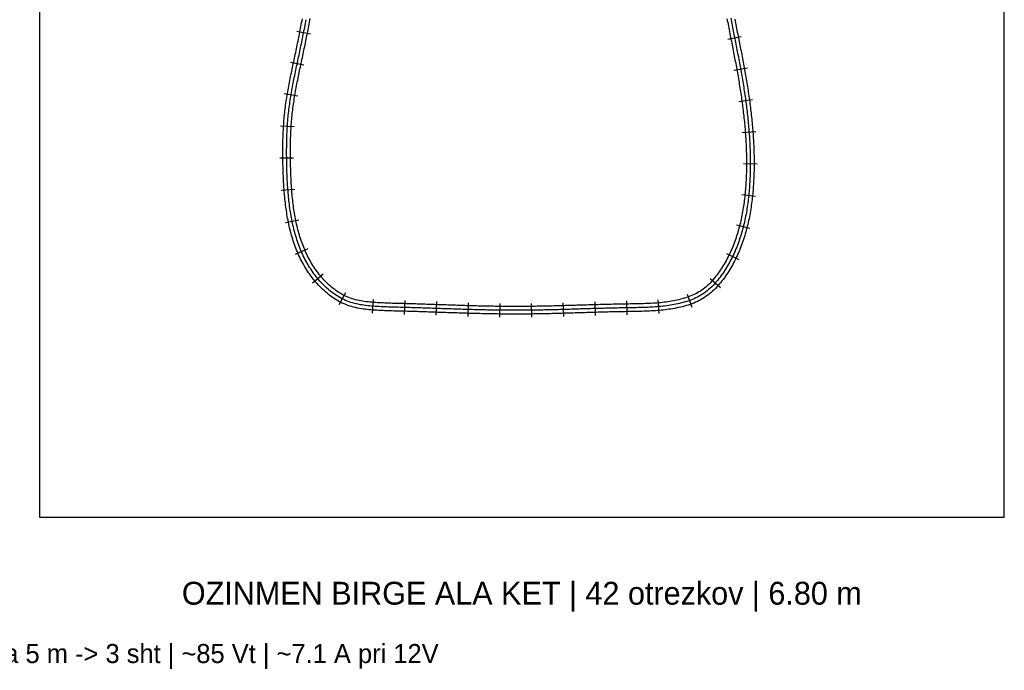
# Model space of a CAD drawing. Header units: millimetres. Extents: x 0 to 1548, y -121 to 1849.
# Tile 7 of 22: x 773 to 1548, y -121 to 392. Entities that reach past the tile are written whole.
import ezdxf
from ezdxf.enums import TextEntityAlignment as Align

# ---------------------------------------------------------------- set-up
doc = ezdxf.new("R2010")
doc.units = ezdxf.units.MM
for name, color, linetype in [('CUT_25', 2, 'Continuous'), ('FRAME', 8, 'Continuous'), ('NEON_BOTTLE', 3, 'Continuous'), ('NOTES', 7, 'Continuous'), ('TUBE_6MM', 9, 'Continuous')]:
    doc.layers.add(name, color=color, linetype=linetype)

msp = doc.modelspace()

# ---------------------------------------------------------------- linework, layer by layer
at = {"layer": 'CUT_25'}
for p, q in [((1001.44, 380.45), (990.84, 382.52)), ((1330.27, 376.35), (1340.86, 378.45)), ((996.35, 355.88), (985.79, 358.13)), ((1334.99, 351.89), (1345.61, 353.81)), ((991.57, 331.58), (980.92, 333.37)), ((1338.93, 327.44), (1349.63, 328.9)), ((988.73, 307.3), (977.96, 308.01)), ((1341.59, 302.91), (1352.36, 303.74)), ((988.21, 282.73), (977.41, 282.61)), ((1342.53, 278.37), (1353.33, 278.33)), ((989.17, 258.1), (978.41, 257.28)), ((1341.32, 253.96), (1352.05, 252.81)), ((992.37, 233.98), (981.78, 231.87)), ((1337.19, 230.09), (1347.66, 227.46)), ((999.36, 211.2), (989.44, 206.94)), ((1329.14, 207.65), (1338.86, 202.92)), ((1011.47, 191.25), (1003.2, 184.31)), ((1316.4, 188.03), (1324.4, 180.77)), ((1029.02, 176.75), (1023.96, 167.21)), ((1051.02, 171.48), (1050.19, 160.72)), ((1275.05, 171.08), (1275.96, 160.32)), ((1298.14, 175.58), (1301.8, 165.42)), ((1075.73, 170.48), (1075.44, 159.68)), ((1100.75, 169.69), (1100.39, 158.9)), ((1125.72, 168.87), (1125.4, 158.08)), ((1150.62, 168.32), (1150.48, 157.52)), ((1175.48, 168.32), (1175.62, 157.53)), ((1200.39, 168.87), (1200.7, 158.08)), ((1225.38, 169.62), (1225.69, 158.82)), ((1250.44, 170.19), (1250.61, 159.39))]:
    msp.add_line(p, q, dxfattribs=at)
at = {"layer": 'FRAME'}
msp.add_lwpolyline([(788, 0), (1548, 0), (1548, 1848.69), (788, 1848.69), (788, 0)], dxfattribs=at)
at = {"layer": 'NEON_BOTTLE'}
msp.add_lwpolyline([(1332.51, 393.1), (1332.78, 391.63), (1333.06, 390.16), (1333.35, 388.68), (1333.63, 387.21), (1333.92, 385.74), (1334.21, 384.27), (1334.49, 382.79), (1334.79, 381.32), (1335.08, 379.85), (1335.37, 378.38), (1335.66, 376.91), (1335.95, 375.44), (1336.24, 373.97), (1336.54, 372.5), (1336.83, 371.02), (1337.12, 369.55), (1337.41, 368.08), (1337.7, 366.61), (1337.98, 365.14), (1338.27, 363.66), (1338.55, 362.19), (1338.84, 360.72), (1339.12, 359.24), (1339.39, 357.77), (1339.67, 356.3), (1339.94, 354.82), (1340.21, 353.34), (1340.48, 351.87), (1340.74, 350.39), (1341, 348.92), (1341.26, 347.44), (1341.52, 345.96), (1341.77, 344.48), (1342.01, 343), (1342.26, 341.52), (1342.5, 340.04), (1342.74, 338.56), (1342.97, 337.08), (1343.2, 335.59), (1343.42, 334.11), (1343.64, 332.63), (1343.86, 331.14), (1344.07, 329.66), (1344.28, 328.17), (1344.48, 326.69), (1344.68, 325.2), (1344.87, 323.71), (1345.06, 322.22), (1345.24, 320.74), (1345.42, 319.25), (1345.59, 317.76), (1345.76, 316.27), (1345.92, 314.77), (1346.08, 313.28), (1346.23, 311.79), (1346.38, 310.3), (1346.52, 308.8), (1346.65, 307.31), (1346.78, 305.82), (1346.9, 304.32), (1347.01, 302.82), (1347.12, 301.33), (1347.22, 299.83), (1347.32, 298.34), (1347.41, 296.84), (1347.49, 295.34), (1347.57, 293.84), (1347.64, 292.34), (1347.7, 290.84), (1347.75, 289.35), (1347.8, 287.85), (1347.84, 286.35), (1347.87, 284.85), (1347.9, 283.35), (1347.92, 281.85), (1347.93, 280.35), (1347.93, 278.85), (1347.92, 277.35), (1347.91, 275.85), (1347.89, 274.35), (1347.86, 272.85), (1347.82, 271.35), (1347.78, 269.85), (1347.73, 268.35), (1347.66, 266.85), (1347.59, 265.35), (1347.51, 263.86), (1347.43, 262.36), (1347.33, 260.86), (1347.22, 259.37), (1347.1, 257.87), (1346.97, 256.38), (1346.83, 254.88), (1346.69, 253.39), (1346.53, 251.9), (1346.36, 250.41), (1346.17, 248.92), (1345.98, 247.43), (1345.77, 245.95), (1345.56, 244.46), (1345.33, 242.98), (1345.09, 241.5), (1344.83, 240.02), (1344.56, 238.54), (1344.28, 237.07), (1343.99, 235.6), (1343.68, 234.13), (1343.36, 232.67), (1343.02, 231.21), (1342.67, 229.75), (1342.3, 228.29), (1341.92, 226.84), (1341.53, 225.4), (1341.11, 223.95), (1340.69, 222.52), (1340.24, 221.08), (1339.78, 219.65), (1339.3, 218.23), (1338.81, 216.82), (1338.3, 215.41), (1337.77, 214), (1337.22, 212.61), (1336.66, 211.22), (1336.08, 209.83), (1335.48, 208.46), (1334.86, 207.09), (1334.22, 205.74), (1333.56, 204.39), (1332.89, 203.05), (1332.19, 201.72), (1331.48, 200.4), (1330.75, 199.09), (1329.99, 197.79), (1329.22, 196.51), (1328.43, 195.23), (1327.62, 193.97), (1326.79, 192.72), (1325.94, 191.48), (1325.07, 190.26), (1324.18, 189.05), (1323.27, 187.86), (1322.34, 186.69), (1321.38, 185.53), (1320.4, 184.4), (1319.39, 183.29), (1318.36, 182.2), (1317.29, 181.14), (1316.2, 180.11), (1315.08, 179.12), (1313.93, 178.15), (1312.75, 177.23), (1311.54, 176.34), (1310.3, 175.5), (1309.03, 174.71), (1307.73, 173.96), (1306.4, 173.25), (1305.06, 172.59), (1303.69, 171.97), (1302.31, 171.39), (1300.91, 170.84), (1299.5, 170.34), (1298.08, 169.86), (1296.65, 169.42), (1295.2, 169.01), (1293.75, 168.62), (1292.3, 168.27), (1290.83, 167.94), (1289.37, 167.63), (1287.89, 167.34), (1286.42, 167.07), (1284.94, 166.83), (1283.45, 166.61), (1281.97, 166.4), (1280.48, 166.21), (1278.99, 166.04), (1277.5, 165.89), (1276.01, 165.75), (1274.51, 165.62), (1273.02, 165.51), (1271.52, 165.41), (1270.02, 165.32), (1268.52, 165.24), (1267.02, 165.17), (1265.53, 165.11), (1264.03, 165.06), (1262.53, 165.01), (1261.03, 164.97), (1259.53, 164.94), (1258.03, 164.91), (1256.53, 164.88), (1255.03, 164.86), (1253.53, 164.84), (1252.03, 164.81), (1250.53, 164.79), (1249.03, 164.77), (1247.53, 164.74), (1246.03, 164.72), (1244.53, 164.69), (1243.03, 164.66), (1241.53, 164.63), (1240.03, 164.6), (1238.53, 164.56), (1237.03, 164.53), (1235.53, 164.49), (1234.03, 164.45), (1232.53, 164.41), (1231.03, 164.37), (1229.53, 164.33), (1228.04, 164.29), (1226.54, 164.25), (1225.04, 164.2), (1223.54, 164.16), (1222.04, 164.12), (1220.54, 164.07), (1219.04, 164.03), (1217.54, 163.98), (1216.04, 163.94), (1214.54, 163.89), (1213.04, 163.85), (1211.54, 163.8), (1210.04, 163.75), (1208.54, 163.71), (1207.04, 163.66), (1205.55, 163.62), (1204.05, 163.58), (1202.55, 163.53), (1201.05, 163.49), (1199.55, 163.45), (1198.05, 163.41), (1196.55, 163.36), (1195.05, 163.32), (1193.55, 163.29), (1192.05, 163.25), (1190.55, 163.21), (1189.05, 163.18), (1187.55, 163.14), (1186.05, 163.11), (1184.55, 163.08), (1183.05, 163.05), (1181.55, 163.02), (1180.05, 162.99), (1178.55, 162.97), (1177.05, 162.95), (1175.55, 162.93), (1174.05, 162.91), (1172.55, 162.89), (1171.05, 162.88), (1169.55, 162.86), (1168.05, 162.85), (1166.55, 162.85), (1165.05, 162.84), (1163.55, 162.84), (1162.05, 162.84), (1160.55, 162.84), (1159.05, 162.85), (1157.55, 162.85), (1156.05, 162.87), (1154.55, 162.88), (1153.05, 162.89), (1151.55, 162.91), (1150.05, 162.93), (1148.55, 162.95), (1147.05, 162.97), (1145.56, 163), (1144.06, 163.02), (1142.56, 163.05), (1141.06, 163.08), (1139.56, 163.11), (1138.06, 163.15), (1136.56, 163.18), (1135.06, 163.22), (1133.56, 163.26), (1132.06, 163.29), (1130.56, 163.33), (1129.06, 163.38), (1127.56, 163.42), (1126.06, 163.46), (1124.56, 163.51), (1123.06, 163.55), (1121.56, 163.6), (1120.06, 163.65), (1118.56, 163.69), (1117.07, 163.74), (1115.57, 163.79), (1114.07, 163.84), (1112.57, 163.89), (1111.07, 163.94), (1109.57, 163.99), (1108.07, 164.04), (1106.57, 164.09), (1105.07, 164.14), (1103.57, 164.19), (1102.07, 164.25), (1100.57, 164.3), (1099.08, 164.35), (1097.58, 164.4), (1096.08, 164.45), (1094.58, 164.5), (1093.08, 164.55), (1091.58, 164.6), (1090.08, 164.65), (1088.58, 164.7), (1087.08, 164.74), (1085.58, 164.79), (1084.08, 164.84), (1082.58, 164.88), (1081.08, 164.93), (1079.59, 164.97), (1078.09, 165.01), (1076.59, 165.05), (1075.09, 165.09), (1073.59, 165.13), (1072.09, 165.17), (1070.59, 165.21), (1069.09, 165.25), (1067.59, 165.3), (1066.09, 165.34), (1064.59, 165.39), (1063.09, 165.44), (1061.59, 165.5), (1060.09, 165.56), (1058.6, 165.63), (1057.1, 165.7), (1055.6, 165.78), (1054.1, 165.86), (1052.61, 165.96), (1051.11, 166.06), (1049.61, 166.18), (1048.12, 166.31), (1046.63, 166.46), (1045.14, 166.63), (1043.65, 166.82), (1042.17, 167.04), (1040.69, 167.29), (1039.21, 167.58), (1037.75, 167.89), (1036.29, 168.25), (1034.84, 168.65), (1033.41, 169.09), (1031.99, 169.58), (1030.59, 170.11), (1029.21, 170.69), (1027.84, 171.31), (1026.5, 171.97), (1025.17, 172.68), (1023.87, 173.42), (1022.58, 174.2), (1021.32, 175.01), (1020.09, 175.86), (1018.87, 176.74), (1017.68, 177.65), (1016.51, 178.58), (1015.36, 179.55), (1014.24, 180.55), (1013.14, 181.57), (1012.06, 182.61), (1011.01, 183.68), (1009.98, 184.76), (1008.97, 185.87), (1007.98, 187.01), (1007.02, 188.15), (1006.08, 189.32), (1005.16, 190.51), (1004.26, 191.71), (1003.38, 192.93), (1002.53, 194.16), (1001.7, 195.41), (1000.89, 196.67), (1000.11, 197.95), (999.34, 199.24), (998.6, 200.55), (997.88, 201.86), (997.18, 203.19), (996.5, 204.53), (995.85, 205.88), (995.21, 207.23), (994.6, 208.6), (994.01, 209.98), (993.43, 211.37), (992.88, 212.76), (992.35, 214.17), (991.84, 215.58), (991.34, 216.99), (990.87, 218.41), (990.41, 219.84), (989.98, 221.28), (989.56, 222.72), (989.15, 224.16), (988.77, 225.61), (988.4, 227.07), (988.04, 228.52), (987.71, 229.99), (987.38, 231.45), (987.08, 232.92), (986.78, 234.39), (986.51, 235.86), (986.24, 237.34), (985.99, 238.82), (985.75, 240.3), (985.52, 241.78), (985.31, 243.27), (985.11, 244.75), (984.92, 246.24), (984.74, 247.73), (984.57, 249.22), (984.41, 250.71), (984.26, 252.21), (984.12, 253.7), (983.99, 255.19), (983.87, 256.69), (983.75, 258.18), (983.65, 259.68), (983.55, 261.18), (983.46, 262.67), (983.38, 264.17), (983.3, 265.67), (983.23, 267.17), (983.17, 268.67), (983.11, 270.17), (983.05, 271.66), (983.01, 273.16), (982.96, 274.66), (982.93, 276.16), (982.89, 277.66), (982.86, 279.16), (982.84, 280.66), (982.81, 282.16), (982.8, 283.66), (982.78, 285.16), (982.78, 286.66), (982.77, 288.16), (982.78, 289.66), (982.79, 291.16), (982.8, 292.66), (982.82, 294.16), (982.85, 295.66), (982.89, 297.16), (982.93, 298.66), (982.98, 300.16), (983.04, 301.66), (983.1, 303.16), (983.17, 304.66), (983.25, 306.15), (983.34, 307.65), (983.44, 309.15), (983.55, 310.64), (983.67, 312.14), (983.79, 313.63), (983.93, 315.13), (984.07, 316.62), (984.23, 318.11), (984.4, 319.6), (984.57, 321.09), (984.76, 322.58), (984.96, 324.07), (985.16, 325.55), (985.38, 327.04), (985.6, 328.52), (985.84, 330), (986.08, 331.48), (986.32, 332.96), (986.58, 334.44), (986.84, 335.92), (987.11, 337.39), (987.38, 338.87), (987.66, 340.34), (987.94, 341.82), (988.23, 343.29), (988.53, 344.76), (988.82, 346.23), (989.12, 347.7), (989.42, 349.17), (989.73, 350.64), (990.04, 352.11), (990.34, 353.57), (990.65, 355.04), (990.97, 356.51), (991.28, 357.97), (991.59, 359.44), (991.9, 360.91), (992.21, 362.38), (992.52, 363.84), (992.83, 365.31), (993.14, 366.78), (993.45, 368.25), (993.76, 369.72), (994.06, 371.18), (994.36, 372.65), (994.67, 374.12), (994.97, 375.59), (995.26, 377.06), (995.56, 378.53), (995.85, 380.01), (996.14, 381.48), (996.43, 382.95), (996.71, 384.42), (997, 385.89), (997.27, 387.37), (997.55, 388.84), (997.82, 390.32), (998.09, 391.79)], dxfattribs=at)
at = {"layer": 'TUBE_6MM'}
for points in [[(1335.73, 392.19), (1336.01, 390.72), (1336.29, 389.25), (1336.58, 387.78), (1336.86, 386.31), (1337.15, 384.84), (1337.44, 383.37), (1337.73, 381.9), (1338.02, 380.43), (1338.31, 378.96), (1338.6, 377.49), (1338.89, 376.02), (1339.19, 374.55), (1339.48, 373.08), (1339.77, 371.61), (1340.06, 370.13), (1340.35, 368.66), (1340.64, 367.18), (1340.93, 365.71), (1341.22, 364.23), (1341.5, 362.76), (1341.78, 361.28), (1342.06, 359.8), (1342.34, 358.32), (1342.62, 356.84), (1342.89, 355.36), (1343.16, 353.88), (1343.43, 352.4), (1343.7, 350.92), (1343.96, 349.43), (1344.22, 347.95), (1344.47, 346.46), (1344.72, 344.98), (1344.97, 343.49), (1345.22, 342.01), (1345.46, 340.52), (1345.7, 339.03), (1345.93, 337.54), (1346.16, 336.05), (1346.39, 334.56), (1346.61, 333.06), (1346.83, 331.57), (1347.04, 330.08), (1347.25, 328.58), (1347.45, 327.09), (1347.65, 325.59), (1347.85, 324.09), (1348.04, 322.6), (1348.22, 321.1), (1348.4, 319.6), (1348.58, 318.1), (1348.74, 316.6), (1348.91, 315.09), (1349.07, 313.59), (1349.22, 312.09), (1349.36, 310.58), (1349.5, 309.08), (1349.64, 307.57), (1349.77, 306.06), (1349.89, 304.56), (1350.01, 303.05), (1350.11, 301.54), (1350.22, 300.03), (1350.31, 298.52), (1350.4, 297.01), (1350.49, 295.5), (1350.56, 293.99), (1350.63, 292.47), (1350.69, 290.96), (1350.75, 289.45), (1350.8, 287.93), (1350.84, 286.42), (1350.87, 284.91), (1350.9, 283.39), (1350.92, 281.88), (1350.93, 280.36), (1350.93, 278.85), (1350.92, 277.33), (1350.91, 275.81), (1350.89, 274.3), (1350.86, 272.78), (1350.82, 271.27), (1350.78, 269.75), (1350.72, 268.23), (1350.66, 266.72), (1350.59, 265.2), (1350.51, 263.69), (1350.42, 262.17), (1350.32, 260.65), (1350.21, 259.14), (1350.09, 257.62), (1349.96, 256.11), (1349.82, 254.59), (1349.67, 253.08), (1349.51, 251.57), (1349.33, 250.05), (1349.15, 248.54), (1348.95, 247.03), (1348.74, 245.52), (1348.52, 244.01), (1348.29, 242.51), (1348.04, 241), (1347.79, 239.5), (1347.51, 237.99), (1347.23, 236.49), (1346.93, 235), (1346.61, 233.5), (1346.28, 232.01), (1345.94, 230.52), (1345.58, 229.03), (1345.21, 227.54), (1344.82, 226.06), (1344.41, 224.59), (1343.99, 223.11), (1343.56, 221.64), (1343.1, 220.18), (1342.63, 218.72), (1342.14, 217.26), (1341.64, 215.81), (1341.11, 214.37), (1340.57, 212.93), (1340.01, 211.49), (1339.43, 210.07), (1338.83, 208.65), (1338.22, 207.24), (1337.58, 205.84), (1336.92, 204.44), (1336.25, 203.05), (1335.56, 201.68), (1334.84, 200.31), (1334.11, 198.95), (1333.35, 197.6), (1332.58, 196.27), (1331.78, 194.94), (1330.97, 193.63), (1330.13, 192.33), (1329.28, 191.04), (1328.4, 189.76), (1327.5, 188.5), (1326.58, 187.25), (1325.64, 186.02), (1324.67, 184.79), (1323.67, 183.59), (1322.64, 182.41), (1321.59, 181.24), (1320.5, 180.1), (1319.38, 178.99), (1318.23, 177.9), (1317.04, 176.84), (1315.82, 175.82), (1314.56, 174.83), (1313.26, 173.89), (1311.93, 172.99), (1310.57, 172.14), (1309.18, 171.33), (1307.77, 170.58), (1306.34, 169.88), (1304.89, 169.22), (1303.43, 168.61), (1301.96, 168.03), (1300.48, 167.5), (1298.99, 167), (1297.5, 166.54), (1296, 166.11), (1294.49, 165.72), (1292.98, 165.35), (1291.47, 165), (1289.96, 164.69), (1288.44, 164.39), (1286.92, 164.12), (1285.4, 163.87), (1283.88, 163.64), (1282.36, 163.42), (1280.84, 163.23), (1279.31, 163.06), (1277.79, 162.9), (1276.27, 162.76), (1274.74, 162.63), (1273.22, 162.51), (1271.7, 162.41), (1270.18, 162.32), (1268.67, 162.24), (1267.15, 162.17), (1265.63, 162.11), (1264.12, 162.06), (1262.61, 162.01), (1261.1, 161.98), (1259.59, 161.94), (1258.08, 161.91), (1256.58, 161.88), (1255.07, 161.86), (1253.57, 161.84), (1252.07, 161.81), (1250.57, 161.79), (1249.07, 161.77), (1247.58, 161.74), (1246.08, 161.72), (1244.58, 161.69), (1243.09, 161.66), (1241.59, 161.63), (1240.09, 161.6), (1238.6, 161.56), (1237.1, 161.53), (1235.6, 161.49), (1234.11, 161.45), (1232.61, 161.41), (1231.11, 161.37), (1229.61, 161.33), (1228.11, 161.29), (1226.62, 161.25), (1225.12, 161.21), (1223.62, 161.16), (1222.12, 161.12), (1220.62, 161.07), (1219.12, 161.03), (1217.63, 160.98), (1216.13, 160.94), (1214.63, 160.89), (1213.13, 160.85), (1211.63, 160.8), (1210.13, 160.76), (1208.63, 160.71), (1207.13, 160.67), (1205.63, 160.62), (1204.13, 160.58), (1202.63, 160.53), (1201.13, 160.49), (1199.63, 160.45), (1198.13, 160.41), (1196.63, 160.37), (1195.12, 160.33), (1193.62, 160.29), (1192.12, 160.25), (1190.62, 160.21), (1189.12, 160.18), (1187.61, 160.14), (1186.11, 160.11), (1184.61, 160.08), (1183.11, 160.05), (1181.6, 160.02), (1180.1, 159.99), (1178.6, 159.97), (1177.09, 159.95), (1175.59, 159.93), (1174.08, 159.91), (1172.58, 159.89), (1171.08, 159.88), (1169.57, 159.86), (1168.07, 159.85), (1166.56, 159.85), (1165.06, 159.84), (1163.55, 159.84), (1162.05, 159.84), (1160.54, 159.84), (1159.04, 159.85), (1157.53, 159.86), (1156.03, 159.87), (1154.52, 159.88), (1153.02, 159.89), (1151.51, 159.91), (1150.01, 159.93), (1148.51, 159.95), (1147, 159.97), (1145.5, 160), (1144, 160.02), (1142.49, 160.05), (1140.99, 160.08), (1139.49, 160.11), (1137.98, 160.15), (1136.48, 160.18), (1134.98, 160.22), (1133.48, 160.26), (1131.97, 160.3), (1130.47, 160.34), (1128.97, 160.38), (1127.47, 160.42), (1125.97, 160.46), (1124.47, 160.51), (1122.97, 160.55), (1121.47, 160.6), (1119.96, 160.65), (1118.46, 160.69), (1116.96, 160.74), (1115.46, 160.79), (1113.96, 160.84), (1112.46, 160.89), (1110.96, 160.94), (1109.46, 160.99), (1107.96, 161.04), (1106.46, 161.09), (1104.97, 161.15), (1103.47, 161.2), (1101.97, 161.25), (1100.47, 161.3), (1098.97, 161.35), (1097.47, 161.4), (1095.97, 161.45), (1094.47, 161.5), (1092.98, 161.55), (1091.48, 161.6), (1089.98, 161.65), (1088.48, 161.7), (1086.98, 161.74), (1085.49, 161.79), (1083.99, 161.84), (1082.49, 161.88), (1080.99, 161.93), (1079.5, 161.97), (1078, 162.01), (1076.5, 162.05), (1075, 162.09), (1073.5, 162.13), (1072, 162.17), (1070.5, 162.21), (1069, 162.25), (1067.5, 162.3), (1065.99, 162.34), (1064.49, 162.39), (1062.98, 162.45), (1061.47, 162.5), (1059.96, 162.56), (1058.45, 162.63), (1056.94, 162.7), (1055.43, 162.78), (1053.92, 162.87), (1052.4, 162.96), (1050.88, 163.07), (1049.36, 163.19), (1047.83, 163.32), (1046.3, 163.48), (1044.77, 163.65), (1043.23, 163.85), (1041.69, 164.08), (1040.15, 164.34), (1038.61, 164.64), (1037.07, 164.97), (1035.53, 165.35), (1034, 165.77), (1032.48, 166.24), (1030.97, 166.76), (1029.47, 167.33), (1028, 167.94), (1026.55, 168.6), (1025.12, 169.31), (1023.72, 170.05), (1022.34, 170.83), (1020.99, 171.66), (1019.66, 172.51), (1018.35, 173.41), (1017.08, 174.33), (1015.82, 175.29), (1014.6, 176.27), (1013.4, 177.29), (1012.22, 178.33), (1011.07, 179.39), (1009.95, 180.48), (1008.85, 181.59), (1007.77, 182.73), (1006.72, 183.88), (1005.7, 185.06), (1004.7, 186.25), (1003.72, 187.47), (1002.76, 188.7), (1001.83, 189.94), (1000.93, 191.21), (1000.05, 192.48), (999.19, 193.78), (998.35, 195.08), (997.53, 196.41), (996.74, 197.74), (995.98, 199.09), (995.23, 200.45), (994.51, 201.82), (993.81, 203.2), (993.13, 204.59), (992.48, 205.99), (991.85, 207.4), (991.24, 208.82), (990.65, 210.25), (990.08, 211.69), (989.54, 213.13), (989.01, 214.58), (988.5, 216.03), (988.02, 217.49), (987.55, 218.96), (987.1, 220.43), (986.67, 221.9), (986.26, 223.38), (985.86, 224.86), (985.48, 226.35), (985.12, 227.84), (984.78, 229.33), (984.45, 230.83), (984.14, 232.33), (983.84, 233.83), (983.55, 235.33), (983.28, 236.83), (983.03, 238.34), (982.79, 239.84), (982.56, 241.35), (982.34, 242.86), (982.13, 244.37), (981.94, 245.88), (981.76, 247.39), (981.58, 248.9), (981.42, 250.41), (981.27, 251.92), (981.13, 253.43), (981, 254.95), (980.87, 256.46), (980.76, 257.97), (980.65, 259.48), (980.55, 261), (980.46, 262.51), (980.38, 264.02), (980.3, 265.53), (980.23, 267.04), (980.17, 268.55), (980.11, 270.06), (980.06, 271.57), (980.01, 273.08), (979.97, 274.59), (979.93, 276.1), (979.89, 277.6), (979.86, 279.11), (979.84, 280.62), (979.81, 282.13), (979.8, 283.64), (979.78, 285.15), (979.78, 286.66), (979.77, 288.17), (979.78, 289.68), (979.79, 291.19), (979.8, 292.71), (979.82, 294.22), (979.85, 295.73), (979.89, 297.24), (979.93, 298.76), (979.98, 300.27), (980.04, 301.79), (980.1, 303.3), (980.18, 304.82), (980.26, 306.33), (980.35, 307.85), (980.45, 309.36), (980.56, 310.87), (980.68, 312.39), (980.81, 313.9), (980.94, 315.42), (981.09, 316.93), (981.25, 318.44), (981.42, 319.95), (981.6, 321.46), (981.79, 322.97), (981.99, 324.48), (982.19, 325.98), (982.41, 327.48), (982.64, 328.98), (982.87, 330.48), (983.12, 331.98), (983.37, 333.47), (983.63, 334.96), (983.89, 336.45), (984.16, 337.94), (984.43, 339.43), (984.72, 340.91), (985, 342.39), (985.29, 343.87), (985.58, 345.35), (985.88, 346.83), (986.18, 348.31), (986.49, 349.78), (986.79, 351.26), (987.1, 352.73), (987.41, 354.2), (987.72, 355.67), (988.03, 357.14), (988.34, 358.61), (988.66, 360.07), (988.97, 361.54), (989.28, 363.01), (989.59, 364.47), (989.9, 365.94), (990.21, 367.4), (990.52, 368.87), (990.82, 370.33), (991.13, 371.8), (991.43, 373.26), (991.73, 374.73), (992.03, 376.2), (992.32, 377.66), (992.62, 379.13), (992.91, 380.59), (993.2, 382.06), (993.49, 383.53), (993.77, 385), (994.05, 386.46), (994.33, 387.93), (994.6, 389.4), (994.87, 390.87), (995.14, 392.34)], [(1329.56, 392.55), (1329.84, 391.07), (1330.12, 389.59), (1330.4, 388.12), (1330.69, 386.64), (1330.97, 385.16), (1331.26, 383.69), (1331.55, 382.22), (1331.84, 380.74), (1332.13, 379.27), (1332.42, 377.8), (1332.72, 376.32), (1333.01, 374.85), (1333.3, 373.38), (1333.59, 371.91), (1333.88, 370.44), (1334.17, 368.97), (1334.46, 367.5), (1334.75, 366.03), (1335.04, 364.56), (1335.32, 363.09), (1335.61, 361.62), (1335.89, 360.16), (1336.17, 358.69), (1336.45, 357.22), (1336.72, 355.75), (1336.99, 354.28), (1337.26, 352.81), (1337.53, 351.34), (1337.79, 349.87), (1338.05, 348.4), (1338.31, 346.92), (1338.56, 345.45), (1338.81, 343.98), (1339.06, 342.51), (1339.3, 341.04), (1339.54, 339.56), (1339.77, 338.09), (1340, 336.62), (1340.23, 335.14), (1340.46, 333.67), (1340.67, 332.19), (1340.89, 330.72), (1341.1, 329.24), (1341.31, 327.76), (1341.51, 326.29), (1341.7, 324.81), (1341.9, 323.33), (1342.08, 321.85), (1342.27, 320.37), (1342.44, 318.9), (1342.61, 317.42), (1342.78, 315.94), (1342.94, 314.46), (1343.1, 312.97), (1343.25, 311.49), (1343.39, 310.01), (1343.53, 308.53), (1343.66, 307.05), (1343.79, 305.57), (1343.91, 304.08), (1344.02, 302.6), (1344.13, 301.12), (1344.23, 299.63), (1344.33, 298.15), (1344.41, 296.67), (1344.5, 295.18), (1344.57, 293.7), (1344.64, 292.21), (1344.7, 290.73), (1344.75, 289.24), (1344.8, 287.76), (1344.84, 286.27), (1344.87, 284.79), (1344.9, 283.3), (1344.92, 281.82), (1344.93, 280.33), (1344.93, 278.85), (1344.92, 277.37), (1344.91, 275.88), (1344.89, 274.4), (1344.86, 272.91), (1344.83, 271.43), (1344.78, 269.95), (1344.73, 268.47), (1344.67, 266.98), (1344.6, 265.5), (1344.52, 264.02), (1344.43, 262.55), (1344.33, 261.07), (1344.23, 259.59), (1344.11, 258.12), (1343.98, 256.64), (1343.85, 255.17), (1343.7, 253.7), (1343.54, 252.23), (1343.38, 250.76), (1343.2, 249.29), (1343.01, 247.83), (1342.8, 246.37), (1342.59, 244.91), (1342.36, 243.45), (1342.13, 241.99), (1341.88, 240.54), (1341.61, 239.09), (1341.34, 237.65), (1341.05, 236.2), (1340.75, 234.76), (1340.43, 233.33), (1340.1, 231.89), (1339.76, 230.46), (1339.4, 229.04), (1339.02, 227.62), (1338.64, 226.2), (1338.23, 224.79), (1337.81, 223.39), (1337.38, 221.99), (1336.93, 220.59), (1336.46, 219.2), (1335.98, 217.82), (1335.48, 216.45), (1334.97, 215.08), (1334.44, 213.72), (1333.89, 212.36), (1333.32, 211.02), (1332.73, 209.68), (1332.13, 208.35), (1331.51, 207.03), (1330.87, 205.72), (1330.22, 204.42), (1329.54, 203.12), (1328.85, 201.84), (1328.14, 200.57), (1327.41, 199.31), (1326.66, 198.07), (1325.89, 196.83), (1325.11, 195.61), (1324.31, 194.4), (1323.48, 193.2), (1322.64, 192.02), (1321.78, 190.85), (1320.91, 189.7), (1320.01, 188.58), (1319.09, 187.47), (1318.15, 186.39), (1317.19, 185.33), (1316.21, 184.3), (1315.21, 183.3), (1314.18, 182.32), (1313.12, 181.39), (1312.04, 180.48), (1310.94, 179.62), (1309.81, 178.8), (1308.66, 178.02), (1307.48, 177.28), (1306.27, 176.58), (1305.03, 175.92), (1303.77, 175.3), (1302.49, 174.72), (1301.18, 174.17), (1299.86, 173.65), (1298.52, 173.17), (1297.16, 172.72), (1295.79, 172.29), (1294.41, 171.9), (1293.01, 171.53), (1291.6, 171.19), (1290.19, 170.87), (1288.77, 170.57), (1287.34, 170.29), (1285.9, 170.03), (1284.46, 169.79), (1283.02, 169.57), (1281.57, 169.37), (1280.12, 169.19), (1278.66, 169.02), (1277.2, 168.87), (1275.74, 168.73), (1274.27, 168.61), (1272.8, 168.5), (1271.33, 168.4), (1269.85, 168.31), (1268.37, 168.24), (1266.89, 168.17), (1265.41, 168.11), (1263.92, 168.06), (1262.44, 168.01), (1260.95, 167.97), (1259.46, 167.94), (1257.97, 167.91), (1256.47, 167.88), (1254.98, 167.86), (1253.48, 167.84), (1251.98, 167.81), (1250.48, 167.79), (1248.98, 167.77), (1247.47, 167.74), (1245.97, 167.72), (1244.47, 167.69), (1242.97, 167.66), (1241.46, 167.63), (1239.96, 167.59), (1238.46, 167.56), (1236.96, 167.52), (1235.45, 167.49), (1233.95, 167.45), (1232.45, 167.41), (1230.95, 167.37), (1229.45, 167.33), (1227.95, 167.29), (1226.45, 167.25), (1224.95, 167.2), (1223.45, 167.16), (1221.94, 167.12), (1220.44, 167.07), (1218.94, 167.03), (1217.44, 166.98), (1215.95, 166.94), (1214.45, 166.89), (1212.95, 166.84), (1211.45, 166.8), (1209.95, 166.75), (1208.45, 166.71), (1206.95, 166.66), (1205.45, 166.62), (1203.95, 166.57), (1202.46, 166.53), (1200.96, 166.49), (1199.46, 166.45), (1197.96, 166.4), (1196.46, 166.36), (1194.97, 166.32), (1193.47, 166.28), (1191.97, 166.25), (1190.47, 166.21), (1188.98, 166.17), (1187.48, 166.14), (1185.98, 166.11), (1184.49, 166.08), (1182.99, 166.05), (1181.49, 166.02), (1180, 165.99), (1178.5, 165.97), (1177.01, 165.95), (1175.51, 165.93), (1174.01, 165.91), (1172.52, 165.89), (1171.02, 165.88), (1169.53, 165.86), (1168.03, 165.85), (1166.54, 165.85), (1165.04, 165.84), (1163.55, 165.84), (1162.05, 165.84), (1160.56, 165.84), (1159.06, 165.85), (1157.57, 165.85), (1156.07, 165.87), (1154.58, 165.88), (1153.08, 165.89), (1151.59, 165.91), (1150.09, 165.93), (1148.59, 165.95), (1147.1, 165.97), (1145.6, 166), (1144.11, 166.02), (1142.61, 166.05), (1141.11, 166.08), (1139.62, 166.11), (1138.12, 166.15), (1136.62, 166.18), (1135.13, 166.22), (1133.63, 166.25), (1132.13, 166.29), (1130.64, 166.33), (1129.14, 166.38), (1127.64, 166.42), (1126.14, 166.46), (1124.65, 166.51), (1123.15, 166.55), (1121.65, 166.6), (1120.15, 166.64), (1118.66, 166.69), (1117.16, 166.74), (1115.66, 166.79), (1114.16, 166.84), (1112.66, 166.89), (1111.16, 166.94), (1109.67, 166.99), (1108.17, 167.04), (1106.67, 167.09), (1105.17, 167.14), (1103.67, 167.19), (1102.17, 167.24), (1100.67, 167.3), (1099.17, 167.35), (1097.67, 167.4), (1096.17, 167.45), (1094.67, 167.5), (1093.17, 167.55), (1091.67, 167.6), (1090.17, 167.65), (1088.67, 167.69), (1087.17, 167.74), (1085.67, 167.79), (1084.17, 167.83), (1082.67, 167.88), (1081.17, 167.92), (1079.67, 167.97), (1078.16, 168.01), (1076.66, 168.05), (1075.16, 168.09), (1073.66, 168.13), (1072.16, 168.17), (1070.67, 168.21), (1069.17, 168.25), (1067.67, 168.3), (1066.18, 168.34), (1064.69, 168.39), (1063.2, 168.44), (1061.71, 168.5), (1060.22, 168.56), (1058.73, 168.62), (1057.24, 168.7), (1055.76, 168.77), (1054.28, 168.86), (1052.8, 168.95), (1051.32, 169.05), (1049.86, 169.17), (1048.4, 169.3), (1046.94, 169.44), (1045.5, 169.61), (1044.06, 169.8), (1042.63, 170.01), (1041.21, 170.25), (1039.81, 170.52), (1038.42, 170.82), (1037.04, 171.16), (1035.68, 171.53), (1034.34, 171.94), (1033.01, 172.4), (1031.7, 172.9), (1030.4, 173.44), (1029.12, 174.02), (1027.86, 174.65), (1026.61, 175.31), (1025.38, 176.01), (1024.17, 176.74), (1022.98, 177.51), (1021.81, 178.31), (1020.66, 179.15), (1019.52, 180.01), (1018.41, 180.9), (1017.32, 181.83), (1016.25, 182.77), (1015.2, 183.75), (1014.17, 184.75), (1013.16, 185.77), (1012.17, 186.81), (1011.2, 187.87), (1010.26, 188.96), (1009.33, 190.06), (1008.43, 191.19), (1007.54, 192.33), (1006.68, 193.49), (1005.83, 194.66), (1005.01, 195.85), (1004.21, 197.06), (1003.43, 198.28), (1002.67, 199.51), (1001.93, 200.75), (1001.21, 202.01), (1000.52, 203.29), (999.84, 204.57), (999.19, 205.87), (998.55, 207.17), (997.94, 208.49), (997.34, 209.82), (996.77, 211.15), (996.21, 212.5), (995.68, 213.85), (995.16, 215.22), (994.66, 216.59), (994.18, 217.97), (993.72, 219.35), (993.28, 220.74), (992.85, 222.14), (992.44, 223.55), (992.05, 224.96), (991.67, 226.37), (991.31, 227.8), (990.96, 229.22), (990.63, 230.65), (990.32, 232.09), (990.02, 233.53), (989.73, 234.97), (989.46, 236.41), (989.19, 237.86), (988.95, 239.32), (988.71, 240.77), (988.49, 242.23), (988.28, 243.69), (988.08, 245.15), (987.89, 246.62), (987.71, 248.09), (987.55, 249.56), (987.39, 251.03), (987.24, 252.5), (987.11, 253.98), (986.98, 255.45), (986.86, 256.93), (986.74, 258.41), (986.64, 259.89), (986.54, 261.37), (986.45, 262.85), (986.37, 264.34), (986.3, 265.82), (986.23, 267.31), (986.16, 268.8), (986.11, 270.28), (986.05, 271.77), (986.01, 273.26), (985.96, 274.75), (985.92, 276.24), (985.89, 277.73), (985.86, 279.23), (985.83, 280.72), (985.81, 282.21), (985.8, 283.7), (985.78, 285.19), (985.78, 286.68), (985.77, 288.17), (985.78, 289.66), (985.79, 291.14), (985.8, 292.63), (985.82, 294.12), (985.85, 295.6), (985.89, 297.09), (985.93, 298.58), (985.98, 300.06), (986.03, 301.54), (986.1, 303.03), (986.17, 304.51), (986.25, 305.99), (986.34, 307.47), (986.44, 308.95), (986.54, 310.43), (986.66, 311.9), (986.78, 313.38), (986.92, 314.85), (987.06, 316.33), (987.21, 317.8), (987.38, 319.27), (987.55, 320.74), (987.74, 322.2), (987.93, 323.67), (988.13, 325.14), (988.35, 326.6), (988.57, 328.07), (988.8, 329.54), (989.04, 331), (989.28, 332.47), (989.54, 333.93), (989.8, 335.4), (990.06, 336.86), (990.33, 338.32), (990.61, 339.79), (990.89, 341.25), (991.18, 342.71), (991.47, 344.18), (991.76, 345.64), (992.06, 347.1), (992.36, 348.57), (992.67, 350.03), (992.97, 351.5), (993.28, 352.96), (993.59, 354.43), (993.9, 355.89), (994.21, 357.36), (994.53, 358.82), (994.84, 360.29), (995.15, 361.76), (995.46, 363.23), (995.77, 364.7), (996.08, 366.17), (996.39, 367.64), (996.7, 369.11), (997, 370.58), (997.3, 372.06), (997.61, 373.53), (997.91, 375), (998.2, 376.48), (998.5, 377.95), (998.79, 379.43), (999.09, 380.91), (999.37, 382.38), (999.66, 383.86), (999.94, 385.34), (1000.22, 386.82), (1000.5, 388.3), (1000.78, 389.78), (1001.05, 391.27), (1001.31, 392.75)]]:
    msp.add_lwpolyline(points, dxfattribs=at)

# ---------------------------------------------------------------- texts
at = {"layer": 'NOTES'}
msp.add_text('OZINMEN BIRGE ALA KET | 42 otrezkov | 6.80 m', height=18, dxfattribs=at).set_placement((1168, -60), align=Align.MIDDLE_CENTER)
msp.add_text('Flex Neon PVC 6mm 12V | rez kratno 25 mm | vsego 13.12 m (+10%=14.44 m) | buhta 5 m -> 3 sht | ~85 Vt | ~7.1 A pri 12V', height=15, dxfattribs=at).set_placement((0, -115))

doc.saveas('drawing.dxf')
